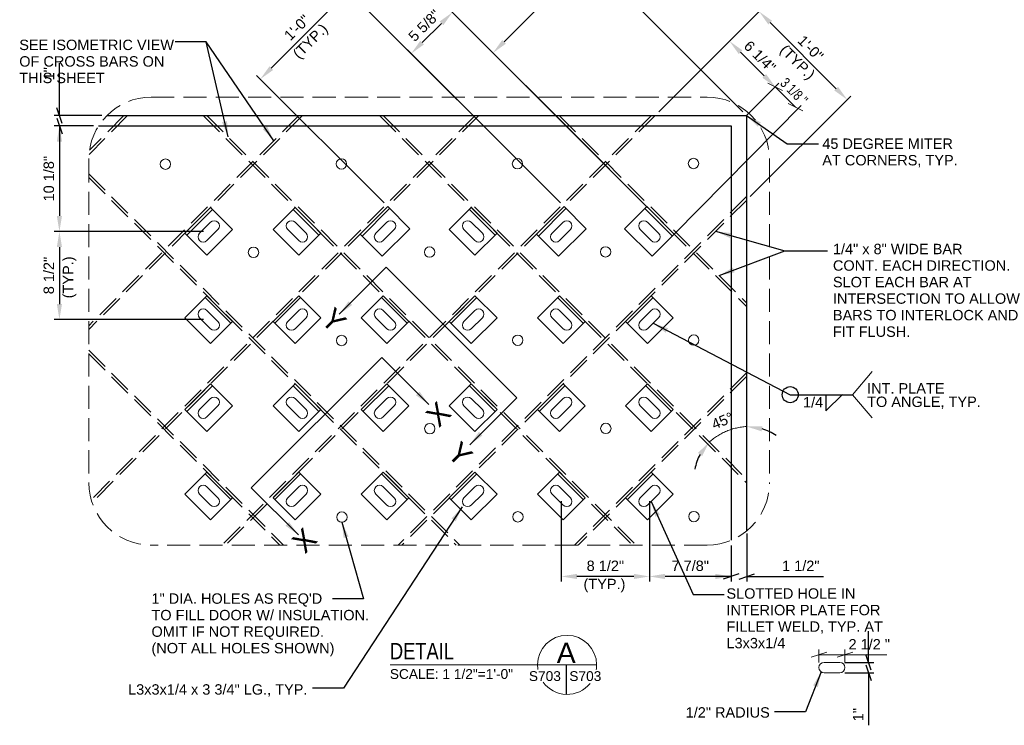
# Model space of a CAD drawing. Header units: inches. Extents: x -178 to 531, y -278 to 101.
# Tile 16 of 19: x 221 to 316, y -54 to 14. Entities that reach past the tile are written whole.
import ezdxf
from ezdxf.enums import TextEntityAlignment as Align

# ---------------------------------------------------------------- set-up
doc = ezdxf.new("R2010")
doc.units = ezdxf.units.IN
doc.header["$LTSCALE"] = 5
doc.header["$MEASUREMENT"] = 0
doc.linetypes.add('DGN Style 3', pattern=[0.621993, 0.444281, -0.177712])
for name, color, linetype, lineweight in [('G-ANN-TTLB', 7, 'Continuous', 0), ('G-ANNO-DIM', 1, 'Continuous', 0), ('G-ANNO-TEXT', 7, 'Continuous', 30), ('S-BRAC-DIA~', 5, 'Continuous', 30), ('S-FSTN-MISC', 12, 'Continuous', 13), ('S-STIF-LONG', 3, 'Continuous', 30), ('S-STIF-TRAN', 3, 'Continuous', 30)]:
    doc.layers.add(name, color=color, linetype=linetype, lineweight=lineweight)
doc.styles.add("1 1 2 1'-0", font='arial.ttf', dxfattribs={"height": 1})
doc.styles.get("Standard").update_dxf_attribs({"font": 'txt.shx'})
doc.styles.add('SUBTITLE 4.7625', font='romans.shx', dxfattribs={"width": 0.8, "height": 187.5})
doc.styles.add('TITLE20', font='simplex.shx', dxfattribs={"height": 5000})
doc.dimstyles.new("1 1 2 1'-0", dxfattribs={"dimtxt": 1, "dimasz": 1.5, "dimexe": 0.5, "dimexo": 0.5, "dimgap": 0.5, "dimtad": 1, "dimdec": 4, "dimzin": 15, "dimdsep": 46, "dimlunit": 4, "dimtxsty": "1 1 2 1'-0", "dimblk": '_Oblique_0.3', "dimcen": 0.09, "dimadec": 4, "dimazin": 3, "dimtfac": 1, "dimtdec": 4, "dimtofl": 0, "dimtmove": 0, "dimatfit": 3, "dimfxl": 1, "dimfrac": 2, "dimtolj": 1, "dimtzin": 15, "dimarcsym": 0})

# ---------------------------------------------------------------- blocks, each defined once
blk = doc.blocks.new('_Oblique_0.3')
at = {"color": 0, "linetype": 'ByBlock', "lineweight": -2}
for p, q in [((0, 0), (-1, 0)), ((0.5, 0.167), (-0.5, -0.167))]:
    blk.add_line(p, q, dxfattribs=at)
blk = doc.blocks.new('*U26')
at = {"layer": 'S-FSTN-MISC', "lineweight": 0}
for p, q in [((0, 0.707), (1.061, -0.354)), ((-0.707, 0), (0.354, -1.061))]:
    blk.add_line(p, q, dxfattribs=at)
blk.add_arc((-0.354, 0.354), 0.5, 45, 225, dxfattribs=at)
at = {"layer": 'S-FSTN-MISC', "lineweight": 0, "extrusion": (0, 0, -1)}
blk.add_arc((-0.707, -0.707), 0.5, 135, 315, dxfattribs=at)
blk = doc.blocks.new('*D27')
at = {"layer": 'Defpoints', "color": 0, "lineweight": 0, "transparency": 16777216}
for p in [(300.085, -48.037), (300.085, -49.037), (302.859, -49.037)]:
    blk.add_point(p, dxfattribs=at)
at = {"layer": 'G-ANNO-DIM', "color": 0, "lineweight": -2, "transparency": 16777216}
for p, q in [((302.859, -46.537), (302.859, -45.037)), ((300.585, -48.037), (303.359, -48.037)), ((300.585, -49.037), (303.359, -49.037)), ((302.859, -50.537), (302.859, -54.092))]:
    blk.add_line(p, q, dxfattribs=at)
at = {"layer": 'G-ANNO-DIM', "color": 0, "lineweight": -2, "transparency": 16777216, "xscale": 1.5, "yscale": 1.5, "zscale": 1.5}
for p, rotation in [((302.859, -48.037), 270), ((302.859, -49.037), 90)]:
    blk.add_blockref('_Oblique_0.3', p, dxfattribs=dict(at, rotation=rotation))
at = {"layer": 'G-ANNO-DIM', "color": 0, "transparency": 16777216, "insert": (301.857, -53.065), "char_height": 1, "attachment_point": 5, "rotation": 90, "style": "1 1 2 1'-0"}
blk.add_mtext('\\A1;1"', dxfattribs=at)
blk = doc.blocks.new('*D28')
at = {"layer": 'Defpoints', "color": 0, "lineweight": 0, "transparency": 16777216}
for p in [(266.705, 10.623), (291.123, 4.59), (281.931, -4.602)]:
    blk.add_point(p, dxfattribs=at)
at = {"layer": 'G-ANNO-DIM', "color": 0, "lineweight": -2, "transparency": 16777216}
for p, q in [((290.77, 4.944), (275.544, 20.169)), ((274.837, 18.755), (267.766, 11.684)), ((281.577, -4.249), (266.352, 10.977))]:
    blk.add_line(p, q, dxfattribs=at)
at = {"layer": 'G-ANNO-DIM', "color": 0, "lineweight": 0, "transparency": 16777216}
for points in [[(274.66, 18.932), (275.014, 18.578), (275.898, 19.816)], [(267.589, 11.861), (267.943, 11.507), (266.705, 10.623)]]:
    blk.add_solid(points, dxfattribs=at)
at = {"layer": 'G-ANNO-DIM', "color": 0, "transparency": 16777216, "insert": (270.593, 15.928), "char_height": 1, "attachment_point": 5, "rotation": 45, "style": "1 1 2 1'-0"}
blk.add_mtext('\\A1;1\'-1"', dxfattribs=at)
blk = doc.blocks.new('*D29')
at = {"layer": 'Defpoints', "color": 0, "lineweight": 0, "transparency": 16777216}
for p in [(258.823, 10.551), (277.524, -0.195), (273.546, -4.172)]:
    blk.add_point(p, dxfattribs=at)
at = {"layer": 'G-ANNO-DIM', "color": 0, "lineweight": -2, "transparency": 16777216}
for p, q in [((277.17, 0.159), (262.446, 14.882)), ((261.739, 13.468), (259.883, 11.612)), ((273.193, -3.819), (258.469, 10.905))]:
    blk.add_line(p, q, dxfattribs=at)
at = {"layer": 'G-ANNO-DIM', "color": 0, "lineweight": 0, "transparency": 16777216}
for points in [[(261.563, 13.645), (261.916, 13.291), (262.8, 14.529)], [(259.706, 11.789), (260.06, 11.435), (258.823, 10.551)]]:
    blk.add_solid(points, dxfattribs=at)
at = {"layer": 'G-ANNO-DIM', "color": 0, "transparency": 16777216, "insert": (260.092, 13.259), "char_height": 1, "attachment_point": 5, "rotation": 45, "style": "1 1 2 1'-0"}
blk.add_mtext('\\A1;5 5/8"', dxfattribs=at)
blk = doc.blocks.new('*D30')
at = {"layer": 'Defpoints', "color": 0, "lineweight": 0, "transparency": 16777216}
for p in [(244.303, 8.101), (256.576, -4.172), (273.546, -4.172)]:
    blk.add_point(p, dxfattribs=at)
at = {"layer": 'G-ANNO-DIM', "color": 0, "lineweight": -2, "transparency": 16777216}
for p, q in [((273.193, -3.819), (252.434, 16.939)), ((251.727, 15.525), (245.363, 9.161)), ((256.222, -3.819), (243.949, 8.454))]:
    blk.add_line(p, q, dxfattribs=at)
at = {"layer": 'G-ANNO-DIM', "color": 0, "lineweight": 0, "transparency": 16777216}
for points in [[(251.55, 15.702), (251.904, 15.348), (252.788, 16.586)], [(245.186, 9.338), (245.54, 8.984), (244.303, 8.101)]]:
    blk.add_solid(points, dxfattribs=at)
at = {"layer": 'G-ANNO-DIM', "color": 0, "transparency": 16777216, "insert": (247.831, 13.058), "char_height": 1, "attachment_point": 5, "rotation": 45, "style": "1 1 2 1'-0"}
blk.add_mtext('\\A1;1\'-0"', dxfattribs=at)
blk = doc.blocks.new('*D31')
at = {"layer": 'Defpoints', "color": 0, "lineweight": 0, "transparency": 16777216}
for p in [(293.882, 7.349), (282.308, 4.59), (291.123, 4.59)]:
    blk.add_point(p, dxfattribs=at)
at = {"layer": 'G-ANNO-DIM', "color": 0, "lineweight": -2, "transparency": 16777216}
for p, q in [((282.662, 4.944), (289.828, 12.11)), ((290.536, 10.696), (292.822, 8.41)), ((291.477, 4.944), (294.236, 7.703))]:
    blk.add_line(p, q, dxfattribs=at)
at = {"layer": 'G-ANNO-DIM', "color": 0, "lineweight": 0, "transparency": 16777216}
for points in [[(290.712, 10.873), (290.359, 10.519), (289.475, 11.756)], [(292.998, 8.586), (292.645, 8.233), (293.882, 7.349)]]:
    blk.add_solid(points, dxfattribs=at)
at = {"layer": 'G-ANNO-DIM', "color": 0, "transparency": 16777216, "insert": (292.398, 10.272), "char_height": 1, "attachment_point": 5, "rotation": 315, "style": "1 1 2 1'-0"}
blk.add_mtext('\\A1;6 1/4"', dxfattribs=at)
blk = doc.blocks.new('*D32')
at = {"layer": 'Defpoints', "color": 0, "lineweight": 0, "transparency": 16777216}
for p in [(300.81, 6.121), (282.308, 4.59), (291.123, -3.566)]:
    blk.add_point(p, dxfattribs=at)
at = {"layer": 'G-ANNO-DIM', "color": 0, "lineweight": -2, "transparency": 16777216}
for p, q in [((282.662, 4.944), (292.679, 14.96)), ((293.386, 13.546), (299.75, 7.182)), ((291.477, -3.212), (301.164, 6.475))]:
    blk.add_line(p, q, dxfattribs=at)
at = {"layer": 'G-ANNO-DIM', "color": 0, "lineweight": 0, "transparency": 16777216}
for points in [[(293.563, 13.723), (293.209, 13.369), (292.325, 14.607)], [(299.926, 7.359), (299.573, 7.005), (300.81, 6.121)]]:
    blk.add_solid(points, dxfattribs=at)
at = {"layer": 'G-ANNO-DIM', "color": 0, "transparency": 16777216, "insert": (297.282, 11.079), "char_height": 1, "attachment_point": 5, "rotation": 315, "style": "1 1 2 1'-0"}
blk.add_mtext('\\A1;1\'-0"', dxfattribs=at)
blk = doc.blocks.new('*D33')
at = {"layer": 'Defpoints', "color": 0, "lineweight": 0, "transparency": 16777216}
for p in [(281.766, -32.015), (289.623, -36.287), (281.766, -39.764)]:
    blk.add_point(p, dxfattribs=at)
at = {"layer": 'G-ANNO-DIM', "color": 0, "lineweight": -2, "transparency": 16777216}
for p, q in [((281.766, -32.515), (281.766, -40.264)), ((289.623, -36.787), (289.623, -40.264)), ((288.123, -39.764), (283.266, -39.764))]:
    blk.add_line(p, q, dxfattribs=at)
at = {"layer": 'G-ANNO-DIM', "color": 0, "lineweight": 0, "transparency": 16777216}
for points in [[(283.266, -39.514), (283.266, -40.014), (281.766, -39.764)], [(288.123, -39.514), (288.123, -40.014), (289.623, -39.764)]]:
    blk.add_solid(points, dxfattribs=at)
at = {"layer": 'G-ANNO-DIM', "color": 0, "transparency": 16777216, "insert": (285.695, -38.747), "char_height": 1, "attachment_point": 5, "style": "1 1 2 1'-0"}
blk.add_mtext('\\A1;7 7/8"', dxfattribs=at)
blk = doc.blocks.new('*D34')
at = {"layer": 'Defpoints', "color": 0, "lineweight": 0, "transparency": 16777216}
for p in [(273.281, -32.015), (281.766, -32.015), (273.281, -39.764)]:
    blk.add_point(p, dxfattribs=at)
at = {"layer": 'G-ANNO-DIM', "color": 0, "lineweight": -2, "transparency": 16777216}
for p, q in [((273.281, -32.515), (273.281, -40.264)), ((281.766, -32.515), (281.766, -40.264)), ((280.266, -39.764), (274.781, -39.764))]:
    blk.add_line(p, q, dxfattribs=at)
at = {"layer": 'G-ANNO-DIM', "color": 0, "lineweight": 0, "transparency": 16777216}
for points in [[(274.781, -39.514), (274.781, -40.014), (273.281, -39.764)], [(280.266, -39.514), (280.266, -40.014), (281.766, -39.764)]]:
    blk.add_solid(points, dxfattribs=at)
at = {"layer": 'G-ANNO-DIM', "color": 0, "transparency": 16777216, "insert": (277.524, -38.747), "char_height": 1, "attachment_point": 5, "style": "1 1 2 1'-0"}
blk.add_mtext('\\A1;8 1/2"', dxfattribs=at)
blk = doc.blocks.new('*D35')
at = {"layer": 'Defpoints', "color": 0, "lineweight": 0, "transparency": 16777216}
for p in [(291.148, -35.137), (289.623, -36.287), (291.148, -39.764)]:
    blk.add_point(p, dxfattribs=at)
at = {"layer": 'G-ANNO-DIM', "color": 0, "lineweight": -2, "transparency": 16777216}
for p, q in [((291.148, -35.637), (291.148, -40.264)), ((289.623, -36.787), (289.623, -40.264)), ((288.123, -39.764), (286.623, -39.764)), ((292.648, -39.764), (298.534, -39.764))]:
    blk.add_line(p, q, dxfattribs=at)
at = {"layer": 'G-ANNO-DIM', "color": 0, "lineweight": -2, "transparency": 16777216, "xscale": 1.5, "yscale": 1.5, "zscale": 1.5}
blk.add_blockref('_Oblique_0.3', (289.623, -39.764), dxfattribs=at)
at = {"layer": 'G-ANNO-DIM', "color": 0, "lineweight": -2, "transparency": 16777216, "xscale": 1.5, "yscale": 1.5, "zscale": 1.5, "rotation": 180}
blk.add_blockref('_Oblique_0.3', (291.148, -39.764), dxfattribs=at)
at = {"layer": 'G-ANNO-DIM', "color": 0, "transparency": 16777216, "insert": (296.341, -38.747), "char_height": 1, "attachment_point": 5, "style": "1 1 2 1'-0"}
blk.add_mtext('\\A1;1 1/2"', dxfattribs=at)
blk = doc.blocks.new('*D36')
at = {"layer": 'Defpoints', "color": 0, "lineweight": 0, "transparency": 16777216}
for p in [(228.734, 3.59), (224.962, -6.559), (239.34, -6.559)]:
    blk.add_point(p, dxfattribs=at)
at = {"layer": 'G-ANNO-DIM', "color": 0, "lineweight": -2, "transparency": 16777216}
for p, q in [((228.234, 3.59), (224.462, 3.59)), ((224.962, 2.09), (224.962, -5.059)), ((238.84, -6.559), (224.462, -6.559))]:
    blk.add_line(p, q, dxfattribs=at)
at = {"layer": 'G-ANNO-DIM', "color": 0, "lineweight": 0, "transparency": 16777216}
for points in [[(224.712, 2.09), (225.212, 2.09), (224.962, 3.59)], [(224.712, -5.059), (225.212, -5.059), (224.962, -6.559)]]:
    blk.add_solid(points, dxfattribs=at)
at = {"layer": 'G-ANNO-DIM', "color": 0, "transparency": 16777216, "insert": (223.945, -1.484), "char_height": 1, "attachment_point": 5, "rotation": 90, "style": "1 1 2 1'-0"}
blk.add_mtext('\\A1;10 1/8"', dxfattribs=at)
blk = doc.blocks.new('*D37')
at = {"layer": 'Defpoints', "color": 0, "lineweight": 0, "transparency": 16777216}
for p in [(239.34, -6.559), (224.962, -15.044), (239.34, -15.044)]:
    blk.add_point(p, dxfattribs=at)
at = {"layer": 'G-ANNO-DIM', "color": 0, "lineweight": -2, "transparency": 16777216}
for p, q in [((238.84, -6.559), (224.462, -6.559)), ((224.962, -8.059), (224.962, -13.544)), ((238.84, -15.044), (224.462, -15.044))]:
    blk.add_line(p, q, dxfattribs=at)
at = {"layer": 'G-ANNO-DIM', "color": 0, "lineweight": 0, "transparency": 16777216}
for points in [[(224.712, -8.059), (225.212, -8.059), (224.962, -6.559)], [(224.712, -13.544), (225.212, -13.544), (224.962, -15.044)]]:
    blk.add_solid(points, dxfattribs=at)
at = {"layer": 'G-ANNO-DIM', "color": 0, "transparency": 16777216, "insert": (223.945, -10.801), "char_height": 1, "attachment_point": 5, "rotation": 90, "style": "1 1 2 1'-0"}
blk.add_mtext('\\A1;8 1/2"', dxfattribs=at)
blk = doc.blocks.new('*D38')
at = {"layer": 'Defpoints', "color": 0, "lineweight": 0, "transparency": 16777216}
for p in [(224.962, 4.59), (229.534, 4.59), (228.734, 3.59)]:
    blk.add_point(p, dxfattribs=at)
at = {"layer": 'G-ANNO-DIM', "color": 0, "lineweight": -2, "transparency": 16777216}
for p, q in [((224.962, 6.09), (224.962, 9.645)), ((229.034, 4.59), (224.462, 4.59)), ((228.234, 3.59), (224.462, 3.59)), ((224.962, 2.09), (224.962, 0.59))]:
    blk.add_line(p, q, dxfattribs=at)
at = {"layer": 'G-ANNO-DIM', "color": 0, "lineweight": -2, "transparency": 16777216, "xscale": 1.5, "yscale": 1.5, "zscale": 1.5}
for p, rotation in [((224.962, 4.59), 270), ((224.962, 3.59), 90)]:
    blk.add_blockref('_Oblique_0.3', p, dxfattribs=dict(at, rotation=rotation))
at = {"layer": 'G-ANNO-DIM', "color": 0, "transparency": 16777216, "insert": (223.96, 8.618), "char_height": 1, "attachment_point": 5, "rotation": 90, "style": "1 1 2 1'-0"}
blk.add_mtext('\\A1;1"', dxfattribs=at)
blk = doc.blocks.new('*D39')
at = {"layer": 'Defpoints', "color": 0, "lineweight": 0, "transparency": 16777216}
for p in [(256.122, 4.59), (291.123, 4.59), (289.809, -25.505), (291.123, -30.412)]:
    blk.add_point(p, dxfattribs=at)
at = {"layer": 'G-ANNO-DIM', "color": 0, "lineweight": -2, "transparency": 16777216}
for start, end in [(56.03688, 73.01844), (151.98156, 168.96312)]:
    blk.add_arc((291.123, -30.412), 5.08, start, end, dxfattribs=at)
at = {"layer": 'G-ANNO-DIM', "color": 0, "lineweight": 0, "transparency": 16777216}
for points in [[(292.57, -25.801), (292.644, -25.306), (291.123, -25.332)], [(286.438, -27.877), (286.84, -28.174), (287.532, -26.82)]]:
    blk.add_solid(points, dxfattribs=at)
at = {"layer": 'G-ANNO-DIM', "color": 0, "transparency": 16777216, "insert": (288.794, -24.787), "char_height": 1, "attachment_point": 5, "rotation": 22.5, "style": "1 1 2 1'-0"}
blk.add_mtext('\\A1;45°', dxfattribs=at)
blk = doc.blocks.new('*U41')
at = {"layer": 'S-FSTN-MISC', "lineweight": 0}
for p, q in [((-0.53, 1.237), (0.53, 0.177)), ((-1.237, 0.53), (-0.177, -0.53))]:
    blk.add_line(p, q, dxfattribs=at)
blk.add_arc((-0.884, 0.884), 0.5, 45, 225, dxfattribs=at)
at = {"layer": 'S-FSTN-MISC', "lineweight": 0, "extrusion": (0, 0, -1)}
blk.add_arc((-0.177, -0.177), 0.5, 135, 315, dxfattribs=at)
blk = doc.blocks.new('*U40')
at = {"layer": 'G-ANNO-DIM', "color": 3}
blk.add_line((-1.75, 1.25, 0), (1.75, 1.25, 0), dxfattribs=at)
blk.add_3dface([(-1.75, 1.5, 0), (1.75, 1.5, 0), (1.75, -1.5, 0), (-1.75, -1.5, 0)], dxfattribs=at)
at = {"layer": 'S-FSTN-MISC', "lineweight": 0, "rotation": 45.00000000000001}
blk.add_blockref('*U41', (0.5, 0, 0), dxfattribs=at)
blk = doc.blocks.new('*U43')
at = {"layer": 'S-FSTN-MISC', "lineweight": 0}
for p, q in [((-0.53, 1.237), (0.53, 0.177)), ((-1.237, 0.53), (-0.177, -0.53))]:
    blk.add_line(p, q, dxfattribs=at)
blk.add_arc((-0.884, 0.884), 0.5, 45, 225, dxfattribs=at)
at = {"layer": 'S-FSTN-MISC', "lineweight": 0, "extrusion": (0, 0, -1)}
blk.add_arc((-0.177, -0.177), 0.5, 135, 315, dxfattribs=at)
blk = doc.blocks.new('*U42')
at = {"layer": 'G-ANNO-DIM', "color": 3}
blk.add_line((-1.875, 1.25, 0), (1.875, 1.25, 0), dxfattribs=at)
blk.add_3dface([(-1.875, 1.5, 0), (1.875, 1.5, 0), (1.875, -1.5, 0), (-1.875, -1.5, 0)], dxfattribs=at)
at = {"layer": 'S-FSTN-MISC', "lineweight": 0, "rotation": 44.99999999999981}
blk.add_blockref('*U43', (0.5, 0, 0), dxfattribs=at)

msp = doc.modelspace()

# ---------------------------------------------------------------- linework, layer by layer
at = {"layer": 'G-ANN-TTLB', "color": 7, "linetype": 'Continuous', "lineweight": 13}
msp.add_line((256.80065, -48.2749), (276.68344, -48.2749), dxfattribs=at)
at = {"layer": 'G-ANN-TTLB', "color": 7, "linetype": 'Continuous', "lineweight": 0}
for radius, start, end in [(2.84162, 0, 180), (2.84213, 180, 188.8691645), (2.84213, 350.56955, 0), (2.84213, 215.7518704, 321.0245309)]:
    msp.add_arc((273.84182, -48.2749), radius, start, end, dxfattribs=at)
at = {"layer": 'G-ANNO-DIM'}
for p, q in [((291.12342, 4.59003), (294.23589, 7.7025)), ((293.17523, 7.7025), (294.58944, 6.99539)), ((293.88234, 7.34895), (295.83884, 5.39245)), ((295.13173, 5.746), (296.54594, 5.0389)), ((284.1527, -6.82402), (296.36917, 5.56923)), ((297.33534, -47.54521), (298.83534, -47.04521)), ((298.08534, -48.03708), (298.08534, -46.79521)), ((300.58534, -47.29521), (298.08534, -47.29521)), ((301.33534, -47.04521), (299.83534, -47.54521)), ((300.58534, -48.03708), (300.58534, -46.79521)), ((304.62422, -47.29521), (300.58534, -47.29521))]:
    msp.add_line(p, q, dxfattribs=at)
at = {"layer": 'G-ANNO-DIM', "linetype": 'DGN Style 3', "lineweight": 0}
for p, q in [((233.79189, 6.36287), (287.32405, 6.36287)), ((227.79189, 0.36287), (227.79189, -30.74478)), ((293.32405, 0.36287), (293.32405, -30.74478)), ((287.32405, -36.74478), (233.79189, -36.74478))]:
    msp.add_line(p, q, dxfattribs=at)
at = {"layer": 'G-ANNO-DIM', "elevation": 36.01993, "flags": 128}
for points in [[(251.90504, -14.53065), (256.43397, -10.00172), (268.99109, -22.55885), (264.46216, -27.08778)], [(247.96757, -35.77022), (243.43864, -31.24129), (255.99576, -18.68417), (260.52469, -23.2131)]]:
    msp.add_lwpolyline(points, dxfattribs=at)
at = {"layer": 'G-ANNO-DIM', "lineweight": 0}
for centre in [(235.16428, -0.08523), (252.11272, -0.0631), (269.06116, -0.04098), (286.00959, -0.01885), (243.64959, -8.57054), (260.59803, -8.54841), (277.54647, -8.52629), (252.1349, -17.05585), (269.08334, -17.03372), (286.03178, -17.0116), (260.62021, -25.54116), (277.56865, -25.51903), (252.15709, -34.0486), (269.10552, -34.02647), (286.05396, -34.00434)]:
    msp.add_circle(centre, 0.5, dxfattribs=at)
at = {"layer": 'G-ANNO-DIM', "linetype": 'DGN Style 3', "lineweight": 0}
for centre, start, end in [((233.79189, 0.36287), 90, 180), ((233.79189, -30.74478), 180, 270), ((287.32405, -30.74478), 270, 0)]:
    msp.add_arc(centre, 6, start, end, dxfattribs=at)
at = {"layer": 'G-ANNO-DIM', "linetype": 'DGN Style 3', "lineweight": 0, "extrusion": (0, 0, -1)}
msp.add_arc((-287.32405, 0.36287), 6, 90, 180, dxfattribs=at)
at = {"layer": 'G-ANNO-DIM'}
msp.add_open_spline([(287.53163, -26.81995), (289.08294, -25.47717), (291.12342, -25.33218)], degree=2, dxfattribs=at)
at = {"layer": 'G-ANNO-TEXT'}
for p, q in [((228.73369, 3.59003), (289.62342, 3.59003)), ((289.62342, 3.59003), (289.62342, -36.28669)), ((298.76502, -23.81833), (300.34562, -22.26684)), ((298.76502, -22.26964), (298.76502, -23.81833)), ((273.75428, -48.2749), (273.75428, -51.11568))]:
    msp.add_line(p, q, dxfattribs=at)
at = {"layer": 'G-ANNO-TEXT', "color": 7, "linetype": 'Continuous', "lineweight": 0}
for q in [(303.20125, -20.03834), (303.20125, -24.50094)]:
    msp.add_line((301.32897, -22.26964), q, dxfattribs=at)
at = {"layer": 'G-ANNO-TEXT'}
msp.add_circle((295.31901, -22.26964), 0.77216, dxfattribs=at)
at = {"layer": 'S-BRAC-DIA~'}
for p, q in [((229.53383, 4.59003), (291.12342, 4.59003)), ((291.12342, 4.59003), (291.12342, -35.38856))]:
    msp.add_line(p, q, dxfattribs=at)
at = {"layer": 'S-STIF-LONG', "color": 1, "linetype": 'DGN Style 3'}
for p, q in [((238.79752, 4.59003), (280.13233, -36.74478)), ((239.15108, 4.59003), (280.48589, -36.74478)), ((255.76809, 4.59003), (291.12342, -30.76531)), ((256.12164, 4.59003), (291.12342, -30.41175)), ((272.73865, 4.59003), (291.12342, -13.79474)), ((273.0922, 4.59003), (291.12342, -13.44119)), ((227.79189, -1.02134), (263.51532, -36.74478)), ((227.79189, -1.3749), (263.16177, -36.74478)), ((227.79189, -17.99191), (246.54476, -36.74478)), ((227.79189, -18.34546), (246.19121, -36.74478))]:
    msp.add_line(p, q, dxfattribs=at)
at = {"layer": 'S-STIF-TRAN', "color": 30, "linetype": 'DGN Style 3'}
for p, q in [((248.36737, 4.59003), (227.79189, -15.98545)), ((248.01382, 4.59003), (227.79189, -15.63189)), ((231.5283, 4.59003), (227.81205, 0.85433)), ((231.17566, 4.59003), (227.85869, 1.25569)), ((264.98438, 4.59003), (228.01799, -32.37636)), ((265.33793, 4.59003), (228.10128, -32.64662)), ((281.95494, 4.59003), (240.62013, -36.74478)), ((282.3085, 4.59003), (240.97369, -36.74478)), ((291.12342, -3.21205), (257.5907, -36.74478)), ((291.12342, -3.5656), (257.94425, -36.74478)), ((291.12342, -20.18261), (274.56126, -36.74478)), ((291.12342, -20.53616), (274.91481, -36.74478))]:
    msp.add_line(p, q, dxfattribs=at)

# ---------------------------------------------------------------- block references
at = {"layer": 'S-FSTN-MISC', "lineweight": 0}
for name, p, rotation in [('*U40', (239.33981, -6.55883, -0.00002), 45), ('*U40', (247.82511, -6.55886, -0.00002), 314.9999999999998), ('*U42', (256.31038, -6.55883, -0.00002), 44.99999999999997), ('*U40', (264.79567, -6.55886, -0.00002), 314.9999999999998), ('*U42', (273.28094, -6.55883, -0.00002), 44.99999999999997), ('*U40', (239.33982, -15.04414, -0.00002), 314.9999999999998), ('*U40', (247.82509, -15.04412, -0.00002), 45), ('*U40', (256.31039, -15.04414, -0.00002), 314.9999999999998), ('*U40', (264.79566, -15.04412, -0.00002), 45), ('*U40', (273.28095, -15.04414, -0.00002), 314.9999999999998), ('*U40', (281.76622, -15.04412, -0.00002), 45), ('*U40', (239.33981, -23.5294, -0.00002), 45), ('*U40', (247.82511, -23.52942, -0.00002), 314.9999999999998), ('*U40', (256.31038, -23.5294, -0.00002), 45), ('*U40', (264.79567, -23.52942, -0.00002), 314.9999999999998), ('*U40', (273.28094, -23.5294, -0.00002), 45), ('*U40', (281.76623, -23.52942, -0.00002), 314.9999999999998), ('*U40', (239.33982, -32.0147, -0.00002), 314.9999999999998), ('*U40', (247.82509, -32.01468, -0.00002), 45), ('*U40', (256.31039, -32.0147, -0.00002), 314.9999999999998), ('*U40', (264.79566, -32.01468, -0.00002), 45), ('*U40', (273.28095, -32.0147, -0.00002), 314.9999999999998), ('*U40', (281.76622, -32.01468, -0.00002), 45), ('*U26', (299.08533, -48.53708), 45.00000000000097)]:
    msp.add_blockref(name, p, dxfattribs=dict(at, rotation=rotation))
at = {"layer": 'S-FSTN-MISC', "lineweight": 0, "extrusion": (0, 0, -1), "rotation": 44.99999999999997}
msp.add_blockref('*U42', (-281.76621, -6.55883, 0.00002), dxfattribs=at)

# ---------------------------------------------------------------- texts
at = {"layer": 'G-ANN-TTLB', "color": 7, "linetype": 'Continuous', "lineweight": 13, "insert": (256.783, -47.74211), "char_height": 1.5748031, "attachment_point": 7, "line_spacing_factor": 0.72, "style": 'SUBTITLE 4.7625'}
msp.add_mtext('\\fArial|b0|i0|c00|p39;DETAIL', dxfattribs=at)
at = {"layer": 'G-ANN-TTLB', "color": 7, "linetype": 'Continuous', "lineweight": 0, "line_spacing_factor": 0.72, "style": 'TITLE20'}
for s, insert, char_height, attachment_point in [('\\fArial|b0|i0|c00|p39;A', (273.75428, -47.12457), 1.9685039, 5), ('\\fArial|b0|i0|c00|p39;S703', (271.70186, -49.84293), 0.9448819, 8), ('\\fArial|b0|i0|c00|p39;S703', (275.59493, -49.84293), 0.9448819, 8)]:
    msp.add_mtext(s, dxfattribs=dict(at, insert=insert, char_height=char_height, attachment_point=attachment_point))
at = {"layer": 'G-ANN-TTLB', "color": 7, "linetype": 'Continuous', "lineweight": 0, "insert": (262.70543, -49.64094), "char_height": 0.9448819, "attachment_point": 8, "line_spacing_factor": 0.72}
msp.add_mtext('\\fArial|b0|i0|c00|p39;SCALE: 1 1/2"=1\'-0"', dxfattribs=at)
at = {"layer": 'G-ANNO-DIM', "color": 7, "linetype": 'Continuous', "style": "1 1 2 1'-0", "width": 0.75}
msp.add_text('3 1/8 "', height=1, rotation=315, dxfattribs=at).set_placement((295.69522, 6.9199), align=Align.MIDDLE_CENTER)
at = {"layer": 'G-ANNO-DIM', "color": 7, "linetype": 'Continuous', "style": "1 1 2 1'-0"}
msp.add_text('2 1/2 "', height=1, dxfattribs=at).set_placement((302.93029, -46.29521), align=Align.MIDDLE_CENTER)
at = {"layer": 'G-ANNO-TEXT', "color": 7, "linetype": 'Continuous', "lineweight": 0, "style": "1 1 2 1'-0"}
for s, height, rotation, p in [('(TYP.)', 1, 45, (247.32495, 10.69139)), ('(TYP.)', 1, 315, (294.95988, 11.52836)), ('(TYP.)', 1, 90, (225.28894, -12.99986)), ('Y', 2, 315, (251.41273, -13.74702, -36.01993)), ('X', 2, 45, (260.07148, -24.09891, -36.01993)), ('Y', 2, 315, (263.57634, -26.63456, -36.01993)), ('X', 2, 45, (247.18393, -36.26253, -36.01993))]:
    msp.add_text(s, height=height, rotation=rotation, dxfattribs=at).set_placement(p, align=Align.TOP_LEFT)
for s, p in [('1/4', (296.55263, -22.50357)), ('(TYP.)', (275.4191, -39.98783))]:
    msp.add_text(s, height=1, dxfattribs=at).set_placement(p, align=Align.TOP_LEFT)
at = {"layer": 'G-ANNO-TEXT', "color": 7, "char_height": 1, "attachment_point": 1, "line_spacing_factor": 0.954331, "style": "1 1 2 1'-0"}
for s, insert in [('SEE ISOMETRIC VIEW \\POF CROSS BARS ON \\PTHIS SHEET', (221.09512, 11.89742)), ('1" DIA. HOLES AS REQ\'D\\PTO FILL DOOR W/ INSULATION. \\POMIT IF NOT REQUIRED.\\P(NOT ALL HOLES SHOWN)', (233.82373, -41.3937)), ('L3x3x1/4 x 3 3/4" LG., TYP.', (231.57364, -50.14041))]:
    msp.add_mtext(s, dxfattribs=dict(at, insert=insert))
at = {"layer": 'G-ANNO-TEXT', "color": 7, "char_height": 1, "width": 55.3711965, "attachment_point": 1, "line_spacing_factor": 0.954331, "style": "1 1 2 1'-0"}
for s, insert in [('45 DEGREE MITER\\PAT CORNERS, TYP.', (298.4091, 2.38934)), ('1/4" x 8" WIDE BAR\\PCONT. EACH DIRECTION. \\PSLOT EACH BAR AT\\PINTERSECTION TO ALLOW\\PBARS TO INTERLOCK AND \\PFIT FLUSH.', (299.43262, -7.74922)), ('SLOTTED HOLE IN\\PINTERIOR PLATE FOR \\PFILLET WELD, TYP. AT\\PL3x3x1/4', (289.18243, -40.90731)), ('1/2" RADIUS', (285.25509, -52.35255))]:
    msp.add_mtext(s, dxfattribs=dict(at, insert=insert))
at = {"layer": 'G-ANNO-TEXT', "color": 7, "linetype": 'Continuous', "lineweight": 0, "insert": (302.72528, -21.16031), "char_height": 1, "attachment_point": 1, "line_spacing_factor": 0.776524, "style": "1 1 2 1'-0"}
msp.add_mtext('INT. PLATE\\PTO ANGLE, TYP.', dxfattribs=at)

# ---------------------------------------------------------------- dimensions: what is measured, and where the dimension line sits
at = {"layer": 'G-ANNO-DIM'}
for base, p1, p2, angle, picture, middle in [((266.70545, 10.62323), (291.12342, 4.59003), (281.93104, -4.60235), 225, '*D28', (270.59309, 15.92798)), ((244.30259, 8.10057), (273.5461, -4.17237), (256.57553, -4.17237), 225, '*D30', (247.83065, 13.0578)), ((258.82257, 10.55116), (277.52357, -0.19489), (273.5461, -4.17237), 225, '*D29', (260.09214, 13.25907)), ((300.81035, 6.12133), (282.3085, 4.59003), (291.12342, -3.5656), 315, '*D32', (297.28229, 11.07855)), ((293.88234, 7.34895), (282.3085, 4.59003), (291.12342, 4.59003), 315, '*D31', (292.39777, 10.27184)), ((224.96211, -6.55885), (228.73369, 3.59003), (239.33981, -6.55885), 270, '*D36', (223.94505, -1.48441)), ((224.96211, -15.04413), (239.33981, -6.55885), (239.33981, -15.04413), 270, '*D37', (223.94505, -10.80149)), ((273.28093, -39.76418), (281.76621, -32.0147), (273.28093, -32.0147), 180, '*D34', (277.52357, -38.74713)), ((281.76621, -39.76418), (289.62342, -36.28669), (281.76621, -32.0147), 180, '*D33', (285.69482, -38.74713))]:
    dim = msp.add_linear_dim(base=base, p1=p1, p2=p2, angle=angle, dimstyle="1 1 2 1'-0", dxfattribs=at)
    dim.commit()
    dim.dimension.update_dxf_attribs({"geometry": picture, "text_midpoint": middle})
for base, p1, p2, angle, picture, middle in [((224.96211, 4.59003), (228.73369, 3.59003), (229.53383, 4.59003), 90, '*D38', (224.96211, 8.61766)), ((302.85923, -49.03708), (300.08534, -48.03708), (300.08534, -49.03708), 270, '*D27', (302.85923, -53.0647))]:
    dim = msp.add_linear_dim(base=base, p1=p1, p2=p2, angle=angle, dimstyle="1 1 2 1'-0", dxfattribs=at)
    dim.commit()
    dim.dimension.update_dxf_attribs({"geometry": picture, "text_midpoint": middle, "dimtype": 160})
dim = msp.add_angular_dim_3p(base=(289.80873, -25.50526), center=(291.12342, -30.41175), p1=(291.12342, 4.59003), p2=(256.12164, 4.59003), dimstyle="1 1 2 1'-0", override={"dimse1": 1, "dimse2": 1}, dxfattribs=at)
dim.commit()
dim.dimension.update_dxf_attribs({"geometry": '*D39', "text_midpoint": (288.79361, -24.78708)})
dim = msp.add_linear_dim(base=(291.14836, -39.76418), p1=(289.62342, -36.28669), p2=(291.14836, -35.13691), dimstyle="1 1 2 1'-0", dxfattribs=at)
dim.commit()
dim.dimension.update_dxf_attribs({"geometry": '*D35', "text_midpoint": (296.34106, -39.76418), "dimtype": 160})

# ---------------------------------------------------------------- leaders
for points in [[(251.90504, -14.53065, 36.01993), (256.43397, -10.00172, 36.01993)], [(260.52469, -23.2131, 36.01993), (255.99576, -18.68417, 36.01993)], [(264.46216, -27.08778, 36.01993), (268.99109, -22.55885, 36.01993)], [(247.96757, -35.77022, 36.01993), (243.43864, -31.24129, 36.01993)]]:
    msp.add_leader(points, dimstyle="1 1 2 1'-0", override={"dimgap": 1}, dxfattribs=at)
at = {"layer": 'G-ANNO-TEXT'}
for points in [[(245.59978, 2.17599), (239.09763, 11.68798), (236.1205, 11.68798)], [(241.19551, 2.5456), (239.09763, 11.68798)], [(291.12342, 4.59003), (295.0389, 1.86576), (298.04388, 1.86576)], [(288.142, -6.54703), (294.79037, -8.41977), (298.8952, -8.41977)], [(288.47929, -10.79706), (294.79037, -8.41977)], [(282.11977, -15.39769), (295.31901, -22.26964), (301.32897, -22.26964)], [(263.73499, -33.07536), (252.30702, -50.50509), (249.32989, -50.50509)], [(281.94299, -32.54503), (285.97024, -41.51687), (288.97522, -41.51687)], [(252.15709, -34.5486), (254.22947, -41.92302), (251.25234, -41.92302)], [(298.30122, -48.94851), (296.7911, -52.80267), (293.81397, -52.80267)]]:
    msp.add_leader(points, dimstyle="1 1 2 1'-0", override={"dimgap": 1}, dxfattribs=at)

doc.saveas('drawing.dxf')
